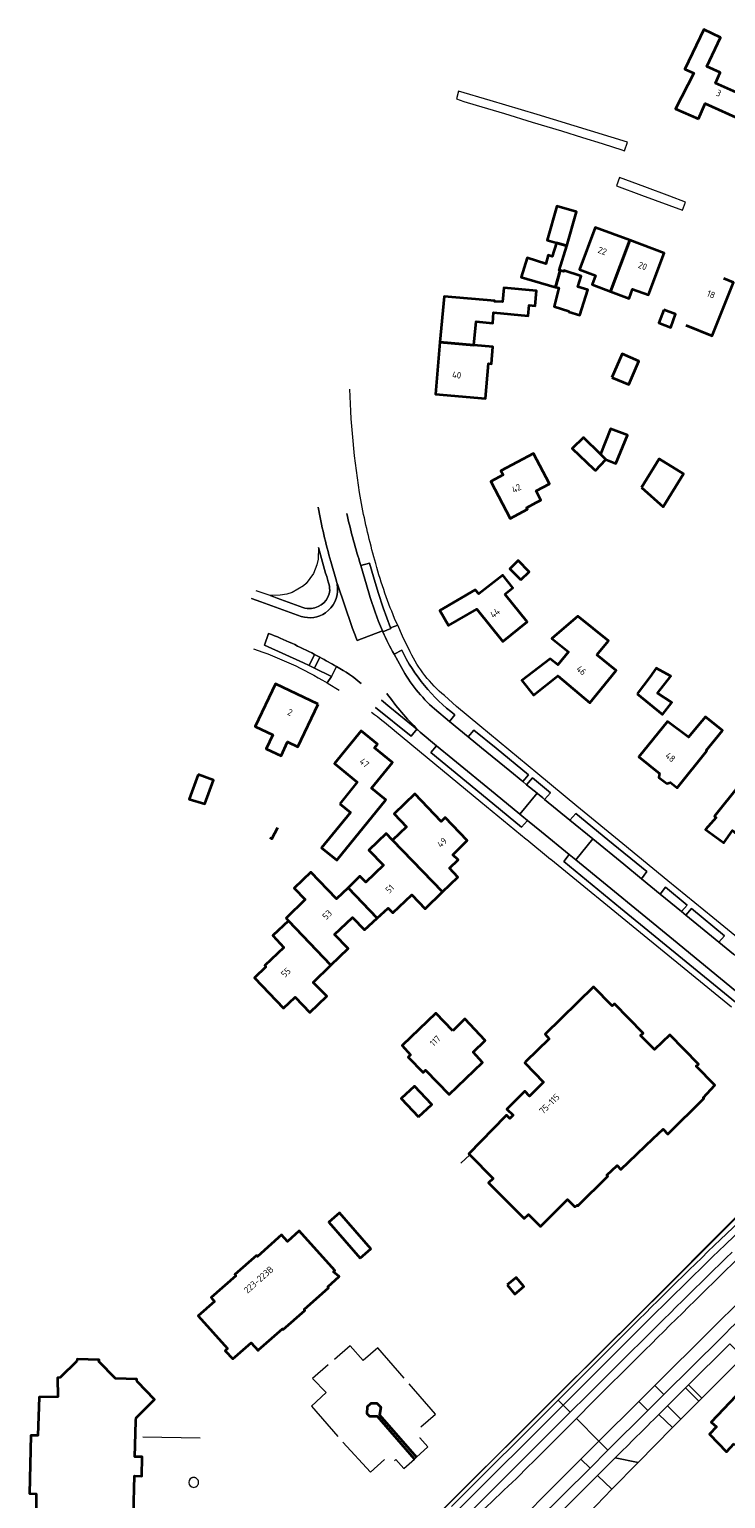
# Model space of a CAD drawing. Extents: x 152761 to 155748, y 459947 to 462743.
# Tile 38 of 256: x 153420 to 153562, y 461710 to 462011. Entities that reach past the tile are written whole.
import ezdxf
from ezdxf.enums import TextEntityAlignment as Align

# ---------------------------------------------------------------- set-up
doc = ezdxf.new("R2010")
doc.units = 0
doc.header["$LTSCALE"] = 0.75
for name, color, linetype, lineweight in [('B-RO-GK-BESCHOEIING-G', 251, 'GK-BESCHOEIING', 35), ('B-RO-GR-BOS_LOOF-GV', 251, 'CONTINUOUS', 13), ('B-RO-IE-MEUBILAIR_WEGMEUBILAIR_BOOMKRANS-GV', 251, 'CONTINUOUS', 18), ('B-RO-IE-TERREINAFSCHEIDING_KUNSTMATIG_HEKWERK-G', 251, 'IE-TERREINAFSCHEIDING-KUNSTMATIG', 18), ('B-RO-IE-TERREINAFSCHEIDING_KUNSTMATIG_MUUR-G', 251, 'IE-TERREINAFSCHEIDING-KUNSTMATIG-DICHT', 18), ('B-RO-OG-BEBOUWING-GV', 6, 'CONTINUOUS', 35), ('B-RO-OG-BEBOUWING-T18', 1, 'CONTINUOUS', 18), ('B-RO-OG-TERREIN_CULTUURSCHEIDING-GV', 251, 'CONTINUOUS', 18), ('B-RO-VH-VERHARDING_ASFALT-GV', 251, 'CONTINUOUS', 18), ('B-RO-VH-VERHARDING_BETONSTRAATSTEEN-GV', 251, 'CONTINUOUS', 18), ('B-RO-VH-VERHARDING_HALFVERHARDING_GRIND-GV', 251, 'CONTINUOUS', 18), ('B-RO-VH-VERHARDING_STRAATBAKSTEEN-GV', 251, 'CONTINUOUS', 18), ('B-RO-VH-VERHARDING_TEGEL-GV', 251, 'CONTINUOUS', 18)]:
    doc.layers.add(name, color=color, linetype=linetype, lineweight=lineweight)
doc.styles.add('NLCS-ISO-M200-T18', font='NLCS-ISO.ttf', dxfattribs={"height": 0.36})
doc.linetypes.add('GK-BESCHOEIING', pattern='A,30,-5,[1,NLCS.SHX,S=1,R=0,X=0,Y=0],-5', length=40)
doc.linetypes.add('IE-TERREINAFSCHEIDING-KUNSTMATIG', pattern='A,4,[82,NLCS.SHX,S=0.75,R=90,X=0,Y=0],4,-2', length=10)
doc.linetypes.add('IE-TERREINAFSCHEIDING-KUNSTMATIG-DICHT', pattern='A,8,-1,[82,NLCS.SHX,S=0.75,R=90,X=0,Y=0],-1', length=10)

msp = doc.modelspace()

# ---------------------------------------------------------------- linework, layer by layer
at = {"layer": 'B-RO-GK-BESCHOEIING-G', "flags": 128}
msp.add_lwpolyline([(153498.553, 461718.089), (153490.956, 461726.824), (153489.425, 461726.8), (153488.835, 461727.388), (153488.92, 461728.902), (153489.712, 461729.522), (153490.849, 461729.55), (153491.679, 461728.745), (153491.375, 461727.179), (153498.954, 461718.45)], dxfattribs=at)
at = {"layer": 'B-RO-GR-BOS_LOOF-GV', "flags": 128}
for points in [[(153554.785, 461733.314), (153557.544, 461730.584), (153565.323, 461738.353), (153565.963, 461738.99), (153563.254, 461741.712), (153563.003, 461741.465)], [(153553.218, 461726.264), (153556.932, 461729.973), (153555.672, 461731.185), (153554.136, 461732.663), (153550.475, 461729.03), (153551.58, 461727.906)]]:
    msp.add_lwpolyline(points, close=True, dxfattribs=at)
at = {"layer": 'B-RO-GR-BOS_LOOF-GV'}
msp.add_lwpolyline([(153548.699, 461727.225, 0.0027411), (153539.736, 461718.313)], format="xyb", dxfattribs=at)
at = {"layer": 'B-RO-GR-BOS_LOOF-GV', "flags": 128}
for points in [[(153544.476, 461717.396), (153551.524, 461724.581), (153548.699, 461727.225)], [(153539.736, 461718.313), (153544.476, 461717.396)], [(153572.538, 461691.23), (153564.735, 461699.065), (153548.851, 461683.454), (153529.805, 461702.56), (153534.301, 461707.024), (153539.074, 461711.889), (153536.125, 461714.707), (153524.662, 461703.321)]]:
    msp.add_lwpolyline(points, dxfattribs=at)
at = {"layer": 'B-RO-IE-MEUBILAIR_WEGMEUBILAIR_BOOMKRANS-GV'}
msp.add_lwpolyline([(153452.878, 461714.237, 1), (153453.682, 461712.379)], format="xyb", dxfattribs=at)
at = {"layer": 'B-RO-IE-MEUBILAIR_WEGMEUBILAIR_BOOMKRANS-GV', "flags": 128}
msp.add_lwpolyline([(153453.682, 461712.379), (153453.761, 461712.418), (153453.837, 461712.463), (153453.909, 461712.515), (153453.975, 461712.573), (153454.037, 461712.636), (153454.093, 461712.704), (153454.142, 461712.778), (153454.185, 461712.855), (153454.221, 461712.935), (153454.25, 461713.019), (153454.272, 461713.104), (153454.286, 461713.192), (153454.292, 461713.28), (153454.29, 461713.368), (153454.281, 461713.456), (153454.265, 461713.543), (153454.241, 461713.628), (153454.209, 461713.71), (153454.17, 461713.789), (153454.125, 461713.865), (153454.073, 461713.937), (153454.015, 461714.003), (153453.952, 461714.065), (153453.884, 461714.121), (153453.81, 461714.17), (153453.733, 461714.213), (153453.653, 461714.249), (153453.569, 461714.278), (153453.484, 461714.3), (153453.396, 461714.314), (153453.308, 461714.32), (153453.22, 461714.318), (153453.132, 461714.309), (153453.045, 461714.293), (153452.96, 461714.269), (153452.878, 461714.237)], dxfattribs=at)
at = {"layer": 'B-RO-IE-TERREINAFSCHEIDING_KUNSTMATIG_HEKWERK-G', "flags": 128}
msp.add_lwpolyline([(153504.209, 461707.506), (153530.098, 461733.334), (153550.684, 461753.676), (153561.002, 461763.975), (153584.623, 461787.59), (153584.139, 461793.844), (153578.362, 461798.561)], dxfattribs=at)
at = {"layer": 'B-RO-IE-TERREINAFSCHEIDING_KUNSTMATIG_MUUR-G', "flags": 128}
for points in [[(153509.895, 461780.491), (153508.113, 461778.731)], [(153496.481, 461734.685), (153491.062, 461740.868), (153488.031, 461738.298), (153485.404, 461741.306), (153482.183, 461738.472)], [(153480.864, 461737.443), (153477.686, 461734.579), (153480.441, 461731.741), (153477.425, 461728.948), (153482.861, 461722.693)], [(153499.896, 461724.696), (153502.909, 461727.326), (153497.477, 461733.548)], [(153442.842, 461722.643), (153454.636, 461722.46)], [(153498.954, 461718.45), (153501.305, 461720.57), (153499.636, 461722.421), (153499.771, 461722.542)], [(153483.869, 461721.557), (153489.527, 461715.388)], [(153489.527, 461715.388), (153492.437, 461718.012)], [(153494.442, 461717.739), (153494.747, 461718.013), (153496.417, 461716.162), (153498.553, 461718.089)], [(153498.553, 461718.089), (153498.954, 461718.45)]]:
    msp.add_lwpolyline(points, dxfattribs=at)
at = {"layer": 'B-RO-OG-BEBOUWING-GV', "flags": 128}
for points in [[(153556.813, 461992.847), (153558.198, 461995.98), (153565.793, 461992.623), (153567.688, 461996.911), (153560.293, 462000.18), (153561.266, 462002.381), (153558.541, 462003.586), (153561.371, 462009.57), (153557.923, 462011.201), (153554.058, 462003.026), (153555.841, 462002.237), (153552.133, 461994.916)], [(153529.803, 461966.854), (153531.776, 461973.83), (153527.783, 461974.96), (153525.81, 461967.983), (153527.721, 461967.443)], [(153538.798, 461957.473), (153542.72, 461967.956), (153535.641, 461970.6), (153532.409, 461961.954), (153535.677, 461960.732), (153534.991, 461958.895)], [(153528.481, 461961.735), (153528.262, 461961.8), (153529.803, 461966.854), (153527.721, 461967.443), (153526.83, 461964.665), (153526.019, 461964.936), (153525.54, 461963.164), (153521.673, 461964.375), (153520.444, 461960.432), (153527.213, 461958.389), (153527.487, 461958.356)], [(153542.72, 461967.956), (153538.798, 461957.473), (153542.605, 461956.05), (153543.324, 461957.974), (153546.599, 461956.75), (153549.799, 461965.312)], [(153527.487, 461958.356), (153528.18, 461958.206), (153527.206, 461954.395), (153530.233, 461953.422), (153530.206, 461953.313), (153532.503, 461952.583), (153534.153, 461957.799), (153532.099, 461958.421), (153532.748, 461960.637), (153529.235, 461961.8), (153529.181, 461961.53), (153528.481, 461961.735)], [(153510.77, 461946.476), (153511.195, 461951.289), (153514.621, 461950.986), (153514.811, 461953.142), (153521.902, 461952.497), (153522.097, 461954.639), (153523.303, 461954.53), (153523.58, 461957.568), (153516.908, 461958.209), (153516.595, 461955.328), (153515.011, 461955.404), (153515.021, 461955.519), (153504.628, 461956.427), (153503.803, 461947.092)], [(153549.724, 461953.69), (153548.716, 461951.008), (153551.126, 461950.104), (153552.134, 461952.787)], [(153503.803, 461947.092), (153502.858, 461936.399), (153513.105, 461935.499), (153513.74, 461942.679), (153514.364, 461942.623), (153514.674, 461946.131), (153510.77, 461946.476)], [(153539.058, 461939.821), (153542.537, 461938.391), (153544.61, 461943.198), (153541.157, 461944.687)], [(153537.799, 461923.036), (153536.753, 461924.114), (153533.24, 461927.52), (153530.943, 461925.277), (153535.384, 461921.037), (153535.671, 461920.762)], [(153536.753, 461924.114), (153537.799, 461923.036), (153539.848, 461922.202), (153542.267, 461927.977), (153538.781, 461929.275)], [(153523.506, 461914.182), (153524.494, 461914.708), (153523.498, 461916.581), (153526.288, 461918.064), (153522.987, 461924.274), (153516.296, 461920.717), (153516.759, 461919.844), (153514.218, 461918.496), (153518.231, 461910.942), (153521.738, 461912.806), (153521.558, 461913.145)], [(153545.125, 461917.278), (153549.574, 461913.309), (153553.743, 461920.073), (153548.745, 461923.153)], [(153520.383, 461898.325), (153522.079, 461899.979), (153519.83, 461902.285), (153518.134, 461900.63)], [(153517.101, 461895.429), (153518.727, 461896.682), (153516.701, 461899.339), (153511.738, 461895.453), (153511.046, 461896.317), (153503.762, 461892.066), (153505.56, 461889.003), (153511.361, 461892.323), (153516.665, 461885.695), (153521.679, 461889.707)], [(153535.988, 461882.951), (153538.344, 461885.846), (153532.111, 461890.92), (153526.748, 461886.348), (153530.16, 461883.57), (153527.983, 461880.895), (153526.421, 461882.181), (153520.614, 461877.715), (153522.991, 461874.722), (153527.948, 461878.659), (153534.526, 461873.119), (153539.922, 461879.749)], [(153544.226, 461874.964), (153549.457, 461870.722), (153551.371, 461873.174), (153548.403, 461875.099), (153551.155, 461878.578), (153548.137, 461880.213), (153546.879, 461878.402)], [(153478.825, 461872.868), (153470.056, 461877.052), (153465.888, 461868.31), (153469.502, 461866.586), (153468.122, 461863.683), (153471.21, 461862.273), (153472.556, 461865.13), (153474.657, 461864.128)], [(153548.829, 461858.643), (153548.727, 461857.838), (153550.312, 461856.561), (153551.099, 461856.813), (153552.439, 461855.733), (153558.543, 461863.307), (153558.436, 461863.387), (153560.267, 461865.631), (153561.748, 461867.438), (153558.273, 461870.287), (153556.765, 461868.502), (153554.757, 461866.124), (153550.475, 461869.309), (153544.615, 461862.039)], [(153483.236, 461852.444), (153485.418, 461850.667), (153479.527, 461843.435), (153482.654, 461840.887), (153492.72, 461853.242), (153489.772, 461855.644), (153494.04, 461860.884), (153490.366, 461863.877), (153491.01, 461864.668), (153487.64, 461867.413), (153482.152, 461860.663), (153486.828, 461856.855)], [(153454.214, 461858.433), (153452.339, 461853.375), (153455.566, 461852.453), (153457.352, 461857.269)], [(153566.691, 461844.592), (153574.663, 461854.639), (153574.4, 461854.85), (153576.173, 461856.986), (153574.141, 461858.354), (153569.835, 461852.27), (153565.11, 461856.098), (153560.109, 461849.925), (153560.441, 461849.656), (153558.271, 461847.164), (153562.038, 461844.443), (153563.776, 461846.954)], [(153504.331, 461834.374), (153507.476, 461837.4), (153505.73, 461839.224), (153507.517, 461840.922), (153506.449, 461841.938), (153509.354, 461844.877), (153504.87, 461849.604), (153504.062, 461848.773), (153498.645, 461854.474), (153494.377, 461850.37), (153496.911, 461847.727), (153494.061, 461844.985)], [(153490.947, 461828.961), (153493.176, 461831.008), (153494.131, 461830.062), (153497.998, 461833.742), (153500.74, 461830.919), (153504.331, 461834.374), (153494.061, 461844.985), (153492.788, 461846.348), (153489.24, 461842.944), (153492.182, 461839.88), (153488.563, 461836.381), (153487.35, 461837.57), (153484.957, 461835.238)], [(153484.957, 461835.238), (153482.599, 461832.94), (153477.321, 461838.405), (153473.899, 461835.109), (153476.17, 461832.816), (153472.259, 461828.987), (153472.715, 461828.473), (153481.446, 461819.341), (153484.994, 461822.737), (153482.199, 461825.611), (153485.847, 461829.132), (153488.347, 461826.573), (153490.947, 461828.961)], [(153472.715, 461828.473), (153469.511, 461825.424), (153471.78, 461823.002), (153467.871, 461819.261), (153468.084, 461819.04), (153465.728, 461816.75), (153471.711, 461810.515), (153474.128, 461812.77), (153477.139, 461809.646), (153480.588, 461813.027), (153477.774, 461815.825), (153481.446, 461819.341)], [(153509.895, 461780.491), (153514.692, 461775.633), (153513.777, 461774.74), (153521.092, 461767.404), (153521.969, 461768.217), (153524.407, 461765.801), (153529.944, 461771.321), (153531.441, 461769.824), (153531.927, 461770.172), (153532.059, 461769.988), (153538.202, 461776.075), (153538.017, 461776.269), (153540.113, 461778.27), (153540.926, 461777.433), (153547.503, 461783.84), (153549.561, 461785.707), (153550.567, 461784.734), (153557.914, 461792.004), (153557.78, 461792.179), (153560.156, 461794.733), (153556.379, 461798.617), (153556.86, 461799.055), (153550.942, 461805.085), (153547.829, 461802.027), (153544.947, 461804.952), (153545.497, 461805.414), (153539.57, 461811.447), (153539.089, 461810.984), (153535.274, 461814.903), (153525.351, 461805.188), (153526.231, 461804.272), (153521.363, 461799.502), (153521.178, 461799.32), (153525.061, 461795.364), (153522.174, 461792.527), (153521.19, 461793.506), (153517.542, 461789.842), (153518.81, 461788.579), (153518.141, 461787.907), (153517.439, 461788.605), (153517.147, 461788.307), (153509.698, 461780.69)], [(153506.441, 461805.875), (153502.972, 461809.532), (153496.043, 461802.863), (153497.778, 461800.984), (153497.258, 461800.462), (153500.322, 461797.342), (153500.826, 461797.814), (153505.659, 461792.831), (153512.537, 461799.416), (153510.6, 461801.496), (153513.1, 461803.887), (153508.907, 461808.316)], [(153499.391, 461788.235), (153502.101, 461790.797), (153498.545, 461794.559), (153495.834, 461791.997)], [(153487.406, 461759.268), (153489.613, 461761.173), (153483.204, 461768.599), (153480.996, 461766.694)], [(153466.606, 461740.462), (153471.478, 461744.786), (153471.618, 461744.626), (153476.086, 461748.562), (153475.933, 461748.742), (153480.951, 461753.196), (153480.796, 461753.371), (153483.127, 461755.503), (153481.982, 461756.495), (153482.257, 461756.755), (153474.92, 461764.916), (153472.513, 461762.704), (153471.317, 461764.051), (153466.344, 461759.636), (153466.182, 461759.826), (153461.727, 461755.899), (153461.9, 461755.691), (153456.844, 461751.202), (153457.566, 461750.389), (153454.189, 461747.439), (153460.234, 461740.762), (153459.738, 461740.313), (153461.324, 461738.661), (153461.779, 461739.056), (153465.082, 461741.922), (153466.479, 461740.349)], [(153517.595, 461753.786), (153519.15, 461751.933), (153520.993, 461753.479), (153519.436, 461755.331)], [(153564.163, 461721.301), (153565.06, 461720.444), (153565.909, 461721.333), (153566.719, 461720.559), (153568.334, 461722.251), (153567.53, 461723.017), (153570.07, 461725.679), (153564.506, 461730.988), (153559.447, 461725.687), (153560.507, 461724.675), (153559.073, 461723.173), (153562.584, 461719.609)]]:
    msp.add_lwpolyline(points, close=True, dxfattribs=at)
for points in [[(153554.201, 461950.538), (153559.604, 461948.364), (153564.013, 461959.322), (153561.998, 461960.138)], [(153468.889, 461845.49), (153469.298, 461845.263), (153470.567, 461847.556)], [(153440.911, 461706.715), (153441.112, 461714.653), (153442.612, 461714.616), (153442.711, 461718.525), (153441.211, 461718.562), (153441.394, 461725.848), (153441.399, 461726.027), (153441.485, 461726.566), (153445.26, 461730.299), (153441.755, 461733.945), (153441.59, 461734.116), (153441.601, 461734.497), (153437.255, 461734.593), (153433.858, 461738.102), (153433.902, 461738.461), (153429.395, 461738.602), (153429.336, 461738.174), (153425.873, 461734.783), (153425.358, 461734.771), (153425.446, 461730.872), (153421.775, 461730.788), (153421.574, 461730.784), (153421.285, 461722.94), (153419.881, 461722.948), (153419.575, 461711.026), (153420.955, 461710.998), (153421.019, 461703.016)]]:
    msp.add_lwpolyline(points, dxfattribs=at)
at = {"layer": 'B-RO-OG-TERREIN_CULTUURSCHEIDING-GV', "flags": 128}
for points in [[(153541.666, 461986.306), (153542.289, 461988.051), (153523.758, 461993.747), (153514.103, 461996.622), (153507.583, 461998.553), (153507.194, 461996.933), (153508.726, 461996.447), (153511.221, 461995.679), (153517.007, 461993.938), (153522.715, 461992.213), (153528.705, 461990.412), (153533.069, 461989.069), (153537.103, 461987.8), (153539.392, 461987.076), (153540.926, 461986.568)], [(153554.161, 461975.773), (153550.92, 461977.011), (153545.794, 461978.934), (153540.611, 461980.857), (153540.004, 461979.102), (153545.161, 461977.241), (153553.528, 461974.141)], [(153509.581, 461866.159), (153512.323, 461863.916), (153518.121, 461859.168), (153520.769, 461857.005), (153521.945, 461858.404), (153515.295, 461863.838), (153510.718, 461867.545)], [(153521.755, 461849.019), (153520.599, 461849.966), (153520.195, 461850.297), (153515.099, 461854.468), (153506.441, 461861.586), (153503.117, 461864.336), (153501.914, 461862.981), (153513.499, 461853.424), (153520.513, 461847.657)], [(153523.716, 461854.596), (153523.774, 461854.549), (153524.881, 461853.643), (153525.275, 461853.318), (153526.499, 461854.667), (153522.756, 461857.745), (153521.569, 461856.351)], [(153530.434, 461849.067), (153535.149, 461845.23), (153541.537, 461840.031), (153545.168, 461837.04), (153546.204, 461838.558), (153538.246, 461845.049), (153531.688, 461850.438)], [(153531.639, 461840.943), (153530.331, 461842.016), (153529.19, 461840.572), (153540.833, 461831.067), (153569.247, 461807.829), (153586.93, 461793.359), (153588.067, 461794.702), (153581.879, 461799.791), (153566.75, 461812.174), (153551.68, 461824.512)], [(153548.991, 461833.913), (153553.37, 461830.328), (153554.509, 461831.67), (153550.076, 461835.367)], [(153561.01, 461824.052), (153562.162, 461825.342), (153555.419, 461830.953), (153554.254, 461829.601)], [(153546.426, 461728.068), (153545.949, 461728.538), (153544.566, 461729.902), (153536.42, 461721.786), (153538.233, 461719.894)]]:
    msp.add_lwpolyline(points, close=True, dxfattribs=at)
for points in [[(153478.864, 461904.965), (153478.835, 461902.578), (153478.524, 461901.404), (153477.834, 461899.633), (153476.375, 461897.611), (153475.824, 461897.103), (153473.451, 461895.759), (153472.359, 461895.413), (153471.048, 461895.208), (153468.998, 461895.109), (153469.701, 461894.865), (153470.415, 461894.602), (153475.658, 461892.67)], [(153493.66, 461888.479), (153492.153, 461892.608), (153491.11, 461895.724), (153490.137, 461898.939), (153489.338, 461901.792), (153487.559, 461901.287), (153489.207, 461895.696)], [(153480.894, 461897.954), (153480.566, 461899.008)], [(153492.016, 461887.861), (153492.094, 461887.678), (153493.704, 461888.358), (153493.66, 461888.479)], [(153468.657, 461887.373), (153467.814, 461884.947), (153475.822, 461881.358), (153476.98, 461880.793), (153478.083, 461883.053)], [(153479.176, 461882.475), (153478.091, 461880.251)], [(153495.962, 461883.941), (153494.373, 461883.091), (153495.912, 461880.344)], [(153478.091, 461880.251), (153481.569, 461878.554), (153482.585, 461880.561)], [(153490.564, 461872.179), (153497.874, 461866.291), (153499.037, 461867.711), (153493.524, 461872.248), (153491.783, 461873.68)], [(153502.681, 461871.883), (153505.735, 461869.298), (153506.856, 461870.695)], [(153566.499, 461767.949), (153586.094, 461786.281), (153589.5, 461789.589), (153589.332, 461789.73), (153588.34, 461790.56), (153584.125, 461794.014), (153584.623, 461787.59), (153565.642, 461768.819), (153545.088, 461748.22), (153527.58, 461730.832), (153499.207, 461702.54), (153499.331, 461702.401)], [(153561.355, 461763.136), (153566.499, 461767.949)], [(153559.222, 461744.479), (153547.875, 461733.209)], [(153506.136, 461708.335), (153528.038, 461730.187), (153530.416, 461732.56), (153540.824, 461742.957)], [(153543.394, 461740.483), (153533.962, 461731.105), (153530.535, 461727.685), (153510.01, 461707.204)], [(153547.875, 461733.209), (153549.715, 461731.327), (153561.467, 461742.977)], [(153524.488, 461719.105), (153531.79, 461726.426), (153535.236, 461729.881), (153544.621, 461739.219)], [(153532.7, 461718.086), (153525.585, 461710.942), (153517.514, 461702.769), (153518.048, 461702.234), (153518.971, 461701.404)], [(153523.67, 461705.404), (153534.579, 461716.238), (153532.7, 461718.086)]]:
    msp.add_lwpolyline(points, dxfattribs=at)
at = {"layer": 'B-RO-OG-TERREIN_CULTUURSCHEIDING-GV'}
for points in [[(153480.566, 461899.008, -0.0108698), (153478.864, 461904.965)], [(153481.183, 461896.184, 0.077368), (153480.894, 461897.954)], [(153477.417, 461892.495, 0.3676737), (153481.183, 461896.184)], [(153489.207, 461895.696, 0.0351154), (153492.016, 461887.861)], [(153475.658, 461892.67, 0.1142137), (153477.417, 461892.495)], [(153478.083, 461883.053, 0.0253), (153468.657, 461887.373)], [(153482.585, 461880.561, 0.0095163), (153479.176, 461882.475)], [(153506.856, 461870.695, -0.1196299), (153495.962, 461883.941)], [(153495.912, 461880.344, 0.0878483), (153502.681, 461871.883)], [(153540.824, 461742.957, -0.0038321), (153561.355, 461763.136)], [(153563.747, 461760.526, 0.0031189), (153543.394, 461740.483)], [(153544.621, 461739.219, -0.0019274), (153564.996, 461759.31)], [(153574.76, 461759.554, 0.0028428), (153559.222, 461744.479)], [(153561.467, 461742.977, -0.0030503), (153576.577, 461757.708)], [(153510.916, 461706.061, 0.0117972), (153524.488, 461719.105)]]:
    msp.add_lwpolyline(points, format="xyb", dxfattribs=at)
at = {"layer": 'B-RO-VH-VERHARDING_ASFALT-GV'}
for points in [[(153487.839, 461913.231, -0.0374619), (153485.311, 461937.467)], [(153478.833, 461913.25, 0.0258519), (153481.405, 461902.114)], [(153481.405, 461902.114, -0.0258519), (153478.833, 461913.25)], [(153490.631, 461901.665, -0.0214448), (153487.839, 461913.231)], [(153484.717, 461911.925, 0.0226627), (153487.324, 461902.086)], [(153487.324, 461902.086, -0.0226627), (153484.717, 461911.925)], [(153478.864, 461904.965, 0.0108698), (153480.566, 461899.008)], [(153494.815, 461889.7, -0.0354558), (153490.631, 461901.665)], [(153480.894, 461897.954, -0.077368), (153481.183, 461896.184)], [(153482.713, 461897.465, -0.2597563), (153480.916, 461892.102)], [(153480.916, 461892.102, 0.2597563), (153482.713, 461897.465)], [(153482.562, 461898.084, -0.027781), (153482.713, 461897.465)], [(153482.713, 461897.465, 0.027781), (153482.562, 461898.084)], [(153481.183, 461896.184, -0.3676737), (153477.417, 461892.495)], [(153492.016, 461887.861, -0.0351154), (153489.207, 461895.696)], [(153480.352, 461891.597, -0.2266349), (153475.34, 461890.835)], [(153475.34, 461890.835, 0.2266349), (153480.352, 461891.597)], [(153477.417, 461892.495, -0.1142137), (153475.658, 461892.67)], [(153486.833, 461885.915, -0.0130337), (153485.708, 461888.764)], [(153485.708, 461888.764, 0.0130337), (153486.833, 461885.915)], [(153468.657, 461887.373, -0.0253), (153478.083, 461883.053)], [(153494.373, 461883.091, -0.0215665), (153492.094, 461887.678)], [(153492.094, 461887.678, 0.0215665), (153494.373, 461883.091)], [(153465.518, 461884.212, -0.0544634), (153480.633, 461877.225)], [(153478.083, 461883.053, -0.003238), (153479.176, 461882.475)], [(153479.176, 461882.475, -0.0095163), (153482.585, 461880.561)], [(153495.962, 461883.941, 0.1196299), (153506.856, 461870.695)], [(153504.712, 461874.611, -0.1093322), (153497.705, 461883.583)], [(153482.585, 461880.561, -0.0541439), (153487.643, 461877.085)], [(153487.643, 461877.085, 0.0541439), (153482.585, 461880.561)], [(153502.681, 461871.883, -0.0878483), (153495.912, 461880.344)], [(153499.286, 461867.58, -0.0428279), (153492.913, 461875.072, -0.0428279)], [(153492.913, 461875.072, 0.0428279), (153499.286, 461867.58)], [(153489.779, 461871.213, -0.0174606), (153494.463, 461867.451)], [(153567.437, 461766.995, 0.0010897), (153562.3, 461762.025)], [(153562.3, 461762.025, -0.0010897), (153567.437, 461766.995)], [(153561.355, 461763.136, 0.0038321), (153540.824, 461742.957)], [(153562.3, 461762.025, 0.0041288), (153541.901, 461741.977)], [(153541.901, 461741.977, -0.0041288), (153562.3, 461762.025)], [(153543.394, 461740.483, -0.0031189), (153563.747, 461760.526)], [(153564.996, 461759.31, 0.0019274), (153544.621, 461739.219)], [(153559.222, 461744.479, -0.0028428), (153574.76, 461759.554)], [(153576.577, 461757.708, 0.0030503), (153561.467, 461742.977)], [(153539.736, 461718.313, -0.0027411), (153548.699, 461727.225)], [(153524.488, 461719.105, -0.0117972), (153510.916, 461706.061)]]:
    msp.add_lwpolyline(points, format="xyb", dxfattribs=at)
at = {"layer": 'B-RO-VH-VERHARDING_ASFALT-GV', "flags": 128}
for points in [[(153481.405, 461902.114), (153482.562, 461898.084)], [(153482.562, 461898.084), (153481.405, 461902.114)], [(153487.324, 461902.086), (153487.559, 461901.287), (153489.338, 461901.792), (153490.137, 461898.939), (153491.11, 461895.724), (153492.153, 461892.608), (153493.66, 461888.479), (153495.123, 461889.029), (153494.815, 461889.7)], [(153489.207, 461895.696), (153487.559, 461901.287), (153487.324, 461902.086)], [(153480.566, 461899.008), (153480.894, 461897.954)], [(153485.708, 461888.764), (153482.785, 461897.484), (153482.713, 461897.465)], [(153482.713, 461897.465), (153482.785, 461897.484), (153485.708, 461888.764)], [(153475.34, 461890.835), (153470.083, 461892.735), (153467.073, 461893.834), (153465.115, 461894.512)], [(153465.115, 461894.512), (153467.073, 461893.834), (153470.083, 461892.735), (153475.34, 461890.835)], [(153475.658, 461892.67), (153470.415, 461894.602), (153469.701, 461894.865), (153468.998, 461895.109), (153466.123, 461896.109)], [(153480.916, 461892.102), (153480.352, 461891.597)], [(153480.352, 461891.597), (153480.916, 461892.102)], [(153497.705, 461883.583), (153496.145, 461886.799), (153495.123, 461889.029), (153493.66, 461888.479), (153493.704, 461888.358), (153492.094, 461887.678)], [(153480.633, 461877.225), (153481.569, 461878.554), (153478.091, 461880.251), (153476.98, 461880.793), (153475.822, 461881.358), (153467.814, 461884.947), (153468.657, 461887.373)], [(153492.016, 461887.861), (153486.833, 461885.915)], [(153486.833, 461885.915), (153492.016, 461887.861)], [(153492.094, 461887.678), (153492.016, 461887.861)], [(153494.373, 461883.091), (153495.962, 461883.941)], [(153495.912, 461880.344), (153494.373, 461883.091)], [(153482.585, 461880.561), (153481.569, 461878.554), (153480.633, 461877.225), (153480.889, 461877.07), (153483.128, 461875.714)], [(153491.783, 461873.68), (153493.524, 461872.248), (153499.037, 461867.711), (153499.717, 461867.149), (153499.286, 461867.58)], [(153566.516, 461823.58), (153559.778, 461829.101), (153550.543, 461836.642), (153541.305, 461844.233), (153531.89, 461851.941), (153523.884, 461858.571), (153511.984, 461868.422), (153507.196, 461872.402), (153504.712, 461874.611)], [(153569.247, 461807.829), (153540.833, 461831.067), (153529.19, 461840.572), (153530.331, 461842.016), (153524.633, 461846.669), (153521.755, 461849.019), (153520.513, 461847.657), (153513.499, 461853.424), (153501.914, 461862.981), (153503.117, 461864.336), (153499.717, 461867.149), (153499.037, 461867.711), (153497.874, 461866.291), (153490.564, 461872.179)], [(153499.286, 461867.58), (153499.717, 461867.149), (153503.117, 461864.336), (153506.441, 461861.586), (153515.099, 461854.468), (153520.195, 461850.297), (153523.716, 461854.596), (153521.569, 461856.351), (153520.769, 461857.005), (153518.121, 461859.168), (153512.323, 461863.916), (153509.581, 461866.159), (153505.735, 461869.298), (153502.681, 461871.883)], [(153506.856, 461870.695), (153505.735, 461869.298), (153509.581, 461866.159), (153510.718, 461867.545), (153515.295, 461863.838), (153521.945, 461858.404), (153520.769, 461857.005), (153521.569, 461856.351), (153522.756, 461857.745), (153526.499, 461854.667), (153525.275, 461853.318), (153530.434, 461849.067), (153531.688, 461850.438), (153538.246, 461845.049), (153546.204, 461838.558), (153545.168, 461837.04), (153548.991, 461833.913), (153550.076, 461835.367), (153554.509, 461831.67), (153553.37, 461830.328)], [(153494.463, 461867.451), (153501.143, 461861.927), (153512.172, 461852.838), (153521.51, 461845.205), (153521.646, 461845.109), (153526.48, 461841.066), (153526.573, 461841.089), (153544.919, 461826.038), (153563.622, 461810.788)], [(153553.37, 461830.328), (153554.254, 461829.601), (153555.419, 461830.953), (153562.162, 461825.342), (153561.01, 461824.052), (153564.003, 461821.583)], [(153589.332, 461789.73), (153589.5, 461789.589), (153586.094, 461786.281), (153566.499, 461767.949), (153561.355, 461763.136)], [(153544.621, 461739.219), (153535.236, 461729.881), (153531.79, 461726.426), (153536.42, 461721.786), (153544.566, 461729.902), (153547.875, 461733.209), (153559.222, 461744.479)], [(153561.467, 461742.977), (153549.715, 461731.327), (153546.426, 461728.068), (153538.233, 461719.894), (153534.579, 461716.238), (153523.67, 461705.404)], [(153540.824, 461742.957), (153530.416, 461732.56), (153528.038, 461730.187), (153529.064, 461729.159), (153531.241, 461731.331), (153541.901, 461741.977)], [(153541.901, 461741.977), (153531.241, 461731.331), (153529.064, 461729.159), (153530.535, 461727.685), (153533.962, 461731.105), (153543.394, 461740.483)], [(153548.699, 461727.225), (153550.475, 461729.03), (153554.136, 461732.663), (153554.785, 461733.314), (153563.003, 461741.465), (153563.254, 461741.712)], [(153510.01, 461707.204), (153530.535, 461727.685), (153529.064, 461729.159), (153507.313, 461707.454)], [(153495.561, 461680.248), (153503.658, 461687.958), (153504.872, 461689.191), (153506.171, 461690.549), (153517.514, 461702.769), (153525.585, 461710.942), (153532.7, 461718.086), (153536.42, 461721.786), (153531.79, 461726.426), (153524.488, 461719.105)], [(153524.662, 461703.321), (153536.125, 461714.707), (153539.736, 461718.313)]]:
    msp.add_lwpolyline(points, dxfattribs=at)
for points in [[(153520.195, 461850.297), (153520.599, 461849.966), (153521.755, 461849.019), (153524.633, 461846.669), (153530.331, 461842.016), (153531.639, 461840.943), (153535.149, 461845.23), (153530.434, 461849.067), (153525.275, 461853.318), (153524.881, 461853.643), (153523.774, 461854.549), (153523.716, 461854.596)], [(153554.254, 461829.601), (153553.37, 461830.328), (153548.991, 461833.913), (153545.168, 461837.04), (153541.537, 461840.031), (153535.149, 461845.23), (153531.639, 461840.943), (153551.68, 461824.512), (153566.75, 461812.174), (153581.879, 461799.791), (153588.067, 461794.702), (153591.138, 461792.177), (153595.121, 461796.055), (153591.729, 461798.862), (153585.131, 461804.294), (153577, 461810.971), (153570.134, 461816.574), (153564.003, 461821.583), (153561.01, 461824.052)]]:
    msp.add_lwpolyline(points, close=True, dxfattribs=at)
at = {"layer": 'B-RO-VH-VERHARDING_BETONSTRAATSTEEN-GV', "flags": 128}
for points in [[(153544.566, 461729.902), (153545.949, 461728.538), (153546.426, 461728.068), (153549.715, 461731.327), (153547.875, 461733.209)], [(153532.7, 461718.086), (153534.579, 461716.238), (153538.233, 461719.894), (153536.42, 461721.786)]]:
    msp.add_lwpolyline(points, close=True, dxfattribs=at)
at = {"layer": 'B-RO-VH-VERHARDING_HALFVERHARDING_GRIND-GV', "flags": 128}
for points in [[(153551.524, 461724.581), (153553.218, 461726.264), (153551.58, 461727.906), (153550.475, 461729.03), (153548.699, 461727.225)], [(153539.074, 461711.889), (153544.476, 461717.396), (153539.736, 461718.313), (153536.125, 461714.707)]]:
    msp.add_lwpolyline(points, close=True, dxfattribs=at)
at = {"layer": 'B-RO-VH-VERHARDING_STRAATBAKSTEEN-GV', "flags": 128}
msp.add_lwpolyline([(153554.785, 461733.314), (153554.136, 461732.663), (153555.672, 461731.185), (153556.932, 461729.973), (153557.544, 461730.584)], close=True, dxfattribs=at)
at = {"layer": 'B-RO-VH-VERHARDING_TEGEL-GV', "flags": 128}
for points in [[(153478.083, 461883.053), (153476.98, 461880.793), (153478.091, 461880.251), (153479.176, 461882.475)], [(153507.313, 461707.454), (153529.064, 461729.159), (153528.038, 461730.187), (153506.136, 461708.335)]]:
    msp.add_lwpolyline(points, dxfattribs=at)
at = {"layer": 'B-RO-VH-VERHARDING_TEGEL-GV'}
msp.add_lwpolyline([(153479.176, 461882.475, 0.003238), (153478.083, 461883.053)], format="xyb", dxfattribs=at)

# ---------------------------------------------------------------- texts
at = {"layer": 'B-RO-OG-BEBOUWING-T18', "style": 'NLCS-ISO-M200-T18'}
for s, rotation, p in [('3', 336.2, (153560.968, 461998.132)), ('22', 339.5, (153537.102, 461965.784)), ('20', 339.5, (153545.37, 461962.696)), ('18', 338, (153559.404, 461956.872)), ('40', 355, (153507.222, 461940.338)), ('42', 28, (153519.483, 461917.111)), ('44', 38.7, (153515.077, 461891.556)), ('46', 319.9, (153532.813, 461879.792)), ('2', 334.5, (153473.057, 461871.188)), ('47', 320.8, (153488.295, 461860.819)), ('48', 321.1, (153551.057, 461861.984)), ('49', 43.5, (153504.208, 461844.489)), ('51', 43.6, (153493.509, 461834.992)), ('53', 43.9, (153480.655, 461829.68)), ('55', 43.7, (153472.179, 461817.847)), ('117', 43.9, (153502.818, 461803.832)), ('75-115', 44.5, (153526.246, 461790.921)), ('223-223B', 41.4, (153466.624, 461754.884))]:
    msp.add_text(s, height=1.35, rotation=rotation, dxfattribs=at).set_placement(p, align=Align.MIDDLE)

doc.saveas('drawing.dxf')
